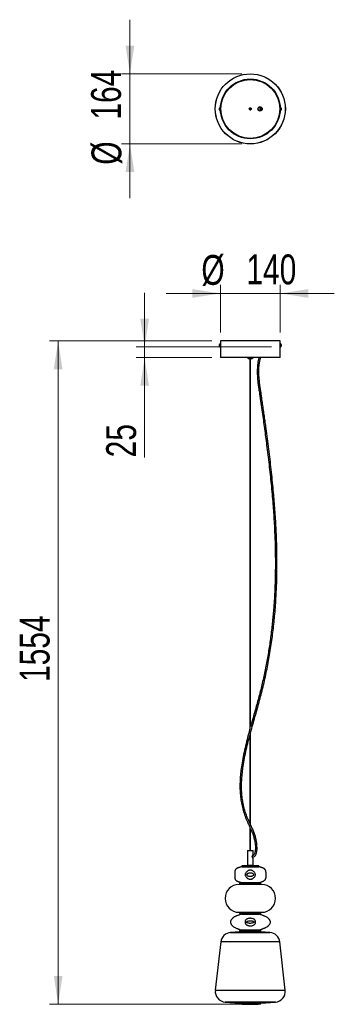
# Model space of a CAD drawing. Header units: millimetres. Extents: x 84 to 121, y 123 to 239.
import ezdxf

# ---------------------------------------------------------------- set-up
doc = ezdxf.new("R2010")
doc.units = ezdxf.units.MM
doc.header["$PDSIZE"] = -1
doc.styles.add('SLDTEXTSTYLE0', font='TXT', dxfattribs={"width": 0.75})
doc.dimstyles.new('SLDDIMSTYLE0', dxfattribs={"dimtxt": 3.5, "dimasz": 3.302, "dimexe": 0, "dimexo": 0.0625, "dimgap": 0.875, "dimtad": 1, "dimdec": 0, "dimlfac": 20, "dimrnd": 1e-09, "dimzin": 12, "dimdsep": 46, "dimtxsty": 'SLDTEXTSTYLE0', "dimsah": 1, "dimcen": 0.09, "dimadec": 0, "dimazin": 3, "dimtfac": 1, "dimtdec": 0, "dimtofl": 0, "dimtmove": 0, "dimatfit": 3, "dimfxl": 0, "dimfrac": 2, "dimtolj": 1, "dimtzin": 12, "dimarcsym": 0})
doc.dimstyles.new('SLDDIMSTYLE1', dxfattribs={"dimtxt": 3.5, "dimasz": 3.302, "dimexe": 0, "dimexo": 0.0625, "dimgap": 0.875, "dimtad": 1, "dimdec": 0, "dimlfac": 20, "dimrnd": 1e-09, "dimzin": 12, "dimdsep": 46, "dimtxsty": 'SLDTEXTSTYLE0', "dimsah": 1, "dimcen": 0.09, "dimadec": 0, "dimazin": 3, "dimtfac": 1, "dimtmove": 0, "dimatfit": 0, "dimfxl": 0, "dimfrac": 2, "dimtolj": 1, "dimtzin": 12, "dimarcsym": 0})
doc.dimstyles.new('SLDDIMSTYLE2', dxfattribs={"dimtxt": 3.5, "dimasz": 3.302, "dimexe": 0, "dimexo": 0.0625, "dimgap": 0.875, "dimtad": 1, "dimdec": 0, "dimlfac": 20, "dimrnd": 1e-09, "dimzin": 12, "dimdsep": 46, "dimtxsty": 'SLDTEXTSTYLE0', "dimsah": 1, "dimcen": 0.09, "dimadec": 0, "dimazin": 3, "dimtfac": 1, "dimtdec": 0, "dimtmove": 0, "dimatfit": 0, "dimfxl": 0, "dimfrac": 2, "dimtolj": 1, "dimtzin": 12, "dimarcsym": 0})

# ---------------------------------------------------------------- blocks, each defined once
blk = doc.blocks.new('_D')
at = {"color": 7, "linetype": 'Continuous', "lineweight": 0}
for p, q in [((106.32, 201.18), (87.29, 201.18)), ((88.29, 123.47), (88.29, 201.18)), ((109.82, 123.47), (87.29, 123.47))]:
    blk.add_line(p, q, dxfattribs=at)
at = {"color": 7, "linetype": 'Continuous', "lineweight": 18}
for points in [[(88.29, 201.18), (87.78, 197.87), (88.8, 197.87)], [(88.29, 123.47), (88.8, 126.77), (87.78, 126.77)]]:
    blk.add_solid(points, dxfattribs=at)
at = {"color": 7, "linetype": 'Continuous', "lineweight": 18, "insert": (83.78, 161.22), "char_height": 3.5, "attachment_point": 1, "rotation": 90, "style": 'SLDTEXTSTYLE0'}
blk.add_mtext('1554', dxfattribs=at)
blk = doc.blocks.new('_D_1')
at = {"color": 7, "linetype": 'Continuous', "lineweight": 0}
for p, q in [((107.32, 202.18), (107.32, 207.74)), ((114.32, 202.18), (114.32, 207.74)), ((107.32, 206.74), (100.97, 206.74)), ((114.32, 206.74), (107.32, 206.74)), ((114.32, 206.74), (120.67, 206.74))]:
    blk.add_line(p, q, dxfattribs=at)
at = {"color": 7, "linetype": 'Continuous', "lineweight": 18}
for points in [[(107.32, 206.74), (104.02, 207.25), (104.02, 206.23)], [(114.32, 206.74), (117.62, 206.23), (117.62, 207.25)]]:
    blk.add_solid(points, dxfattribs=at)
at = {"color": 7, "linetype": 'Continuous', "lineweight": 18, "char_height": 3.5, "attachment_point": 1, "style": 'SLDTEXTSTYLE0'}
for s, insert in [('%%c', (105.08, 211.25)), ('140', (110.36, 211.31))]:
    blk.add_mtext(s, dxfattribs=dict(at, insert=insert))
blk = doc.blocks.new('_D_2')
at = {"color": 7, "linetype": 'Continuous', "lineweight": 0}
for p, q in [((98.43, 200.48), (98.43, 206.83)), ((113.32, 200.48), (97.43, 200.48)), ((98.43, 199.23), (98.43, 200.48)), ((106.32, 199.23), (97.43, 199.23)), ((98.43, 199.23), (98.43, 187.54))]:
    blk.add_line(p, q, dxfattribs=at)
at = {"color": 7, "linetype": 'Continuous', "lineweight": 18}
for points in [[(98.43, 200.48), (98.94, 203.78), (97.92, 203.78)], [(98.43, 199.23), (97.92, 195.92), (98.94, 195.92)]]:
    blk.add_solid(points, dxfattribs=at)
at = {"color": 7, "linetype": 'Continuous', "lineweight": 18, "insert": (93.92, 187.54), "char_height": 3.5, "attachment_point": 1, "rotation": 90, "style": 'SLDTEXTSTYLE0'}
blk.add_mtext('25', dxfattribs=at)
blk = doc.blocks.new('_D_3')
at = {"color": 7, "linetype": 'Continuous', "lineweight": 0}
for p, q in [((96.71, 232.46), (96.71, 238.81)), ((109.82, 232.46), (95.71, 232.46)), ((96.71, 232.46), (96.71, 224.26)), ((109.82, 224.26), (95.71, 224.26)), ((96.71, 224.26), (96.71, 217.91))]:
    blk.add_line(p, q, dxfattribs=at)
at = {"color": 7, "linetype": 'Continuous', "lineweight": 18}
for points in [[(96.71, 232.46), (97.22, 235.76), (96.2, 235.76)], [(96.71, 224.26), (96.2, 220.96), (97.22, 220.96)]]:
    blk.add_solid(points, dxfattribs=at)
at = {"color": 7, "linetype": 'Continuous', "lineweight": 18, "char_height": 3.5, "attachment_point": 1, "rotation": 90, "style": 'SLDTEXTSTYLE0'}
for s, insert in [('164', (92.15, 227.1)), ('%%c', (92.2, 221.82))]:
    blk.add_mtext(s, dxfattribs=dict(at, insert=insert))

msp = doc.modelspace()

# ---------------------------------------------------------------- linework, layer by layer
at = {"color": 7, "linetype": 'Continuous', "lineweight": 25}
for p, q in [((107.217, 228.259), (107.217, 228.459)), ((107.317, 228.159), (107.317, 228.559)), ((114.323, 228.559), (114.323, 228.159)), ((114.423, 228.459), (114.423, 228.259)), ((107.217, 200.571), (107.217, 200.771)), ((107.317, 200.471), (107.317, 200.871)), ((107.32, 201.176), (107.32, 200.876)), ((114.32, 201.176), (107.32, 201.176)), ((107.32, 200.876), (107.32, 200.876)), ((107.322, 200.776), (107.322, 200.576)), ((114.318, 200.576), (114.318, 200.776)), ((114.32, 200.876), (114.32, 201.176)), ((114.32, 200.876), (114.32, 200.876)), ((114.323, 200.871), (114.323, 200.671)), ((114.423, 200.771), (114.423, 200.671)), ((107.32, 200.476), (107.32, 199.226)), ((107.32, 200.476), (107.32, 200.476)), ((114.32, 199.226), (114.32, 200.476)), ((114.32, 200.476), (114.32, 200.476)), ((114.323, 200.671), (114.323, 200.471)), ((114.423, 200.671), (114.423, 200.571)), ((114.32, 199.226), (107.32, 199.226)), ((110.483, 199.226), (110.695, 199.091)), ((110.945, 199.091), (110.695, 199.091)), ((110.783, 199.091), (110.783, 155.757)), ((110.858, 156.027), (110.858, 199.091)), ((110.945, 199.091), (111.158, 199.226)), ((110.783, 155.033), (110.783, 144.654)), ((110.858, 144.494), (110.858, 155.311)), ((110.783, 144.202), (110.783, 141.476)), ((110.858, 141.476), (110.858, 144.037)), ((110.495, 141.476), (110.495, 139.726)), ((110.495, 141.476), (111.145, 141.476)), ((111.145, 140.999), (111.145, 141.476)), ((110.457, 139.726), (109.82, 139.701)), ((109.82, 139.701), (109.82, 139.651)), ((110.82, 139.701), (109.82, 139.701)), ((109.82, 139.651), (109.82, 139.576)), ((109.82, 139.651), (111.82, 139.651)), ((110.82, 139.651), (109.82, 139.651)), ((109.82, 139.576), (111.82, 139.576)), ((109.82, 139.576), (111.82, 139.576)), ((110.82, 139.726), (110.457, 139.726)), ((111.184, 139.726), (110.82, 139.726)), ((111.82, 139.701), (110.82, 139.701)), ((111.82, 139.651), (110.82, 139.651)), ((111.145, 139.726), (111.145, 140.553)), ((111.82, 139.701), (111.184, 139.726)), ((111.82, 139.651), (111.82, 139.701)), ((111.82, 139.576), (111.82, 139.651)), ((112.144, 137.502), (109.496, 137.502)), ((109.57, 137.651), (109.57, 137.502)), ((109.57, 137.651), (112.07, 137.651)), ((109.82, 137.726), (109.82, 137.651)), ((109.82, 137.726), (111.82, 137.726)), ((109.82, 137.726), (111.82, 137.726)), ((111.82, 137.651), (111.82, 137.726)), ((112.07, 137.502), (112.07, 137.651)), ((109.496, 134.246), (112.144, 134.246)), ((109.57, 134.246), (109.57, 134.098)), ((109.57, 134.098), (112.07, 134.098)), ((109.82, 134.098), (109.82, 134.023)), ((109.82, 134.023), (111.82, 134.023)), ((109.82, 134.023), (111.82, 134.023)), ((111.82, 134.023), (111.82, 134.098)), ((112.07, 134.098), (112.07, 134.246)), ((109.57, 131.948), (108.515, 131.88)), ((108.515, 131.88), (113.125, 131.88)), ((109.57, 132.098), (109.57, 131.948)), ((109.57, 132.098), (112.07, 132.098)), ((110.82, 131.948), (109.57, 131.948)), ((109.57, 131.948), (112.07, 131.948)), ((109.82, 132.173), (109.82, 132.098)), ((109.82, 132.173), (111.82, 132.173)), ((109.82, 132.173), (111.82, 132.173)), ((112.07, 131.948), (110.82, 131.948)), ((111.82, 132.098), (111.82, 132.173)), ((112.07, 131.948), (112.07, 132.098)), ((113.125, 131.88), (112.07, 131.948)), ((107.353, 130.772), (106.719, 125.115)), ((114.287, 130.772), (107.353, 130.772)), ((114.921, 125.115), (114.287, 130.772)), ((106.719, 125.115), (114.921, 125.115)), ((107.88, 123.728), (109.57, 123.618)), ((110.82, 123.728), (107.88, 123.728)), ((109.57, 123.618), (109.57, 123.568)), ((109.57, 123.618), (112.07, 123.618)), ((110.82, 123.618), (109.57, 123.618)), ((109.57, 123.568), (112.07, 123.568)), ((109.57, 123.566), (109.57, 123.516)), ((110.82, 123.566), (109.57, 123.566)), ((110.82, 123.516), (109.57, 123.516)), ((113.76, 123.728), (110.82, 123.728)), ((112.07, 123.618), (110.82, 123.618)), ((112.07, 123.566), (110.82, 123.566)), ((112.07, 123.516), (110.82, 123.516)), ((112.07, 123.618), (113.76, 123.728)), ((112.07, 123.568), (112.07, 123.618)), ((112.07, 123.516), (112.07, 123.566))]:
    msp.add_line(p, q, dxfattribs=at)
at = {"color": 7, "linetype": 'Continuous', "lineweight": 25, "flags": 128}
for points in [[(111.803, 228.545), (111.806, 228.526), (111.816, 228.455)], [(112.194, 228.36), (112.188, 228.396), (112.169, 228.427), (112.14, 228.447), (112.106, 228.455), (112.073, 228.447), (112.044, 228.427), (112.025, 228.396), (112.018, 228.36), (112.025, 228.323), (112.044, 228.292), (112.073, 228.272), (112.106, 228.265), (112.14, 228.272), (112.169, 228.292), (112.188, 228.323), (112.194, 228.36)], [(111.816, 228.264), (111.815, 228.26), (111.803, 228.174)]]:
    msp.add_lwpolyline(points, dxfattribs=at)
at = {"color": 7, "linetype": 'Continuous', "lineweight": 25}
for centre, radius in [((110.82, 228.36), 4.109), ((110.82, 228.36), 4.101), ((110.82, 228.36), 3.5), ((110.82, 228.36), 3.45), ((110.82, 228.36), 0.122), ((110.82, 228.36), 0.0375), ((111.97, 228.36), 0.25)]:
    msp.add_circle(centre, radius, dxfattribs=at)
for centre, radius, start, end in [((107.317, 228.459), 0.1, 90, 180), ((114.323, 228.459), 0.1, 0, 90), ((107.317, 228.259), 0.1, 180, 270), ((114.323, 228.259), 0.1, 270, 0), ((107.317, 200.771), 0.1, 90, 180), ((114.323, 200.771), 0.1, 0, 90), ((107.317, 200.571), 0.1, 180, 270), ((114.323, 200.571), 0.1, 270, 0), ((109.496, 135.874), 1.628, 90, 270), ((112.144, 135.874), 1.628, 270, 90), ((108.596, 130.633), 1.25, 93.67815, 173.60451), ((113.045, 130.633), 1.25, 6.39549, 86.32185), ((107.962, 124.976), 1.25, 173.60451, 266.26517), ((113.679, 124.976), 1.25, 273.73483, 6.39549), ((110.82, 139.116), 15.65, 265.41878, 274.58122)]:
    msp.add_arc(centre, radius, start, end, dxfattribs=at)
for points, knots in [([(110.894, 228.455), (110.871, 228.455), (110.819, 228.455), (110.771, 228.455), (110.743, 228.455)], [0, 0, 0, 0, 0.4317566, 1, 1, 1, 1]), ([(112.106, 228.455), (112.051, 228.455), (111.942, 228.455), (111.835, 228.455), (111.763, 228.455), (111.744, 228.455), (111.735, 228.455)], [0, 0, 0, 0, 0.2544189, 0.5043854, 0.7523242, 1, 1, 1, 1]), ([(110.747, 228.265), (110.77, 228.265), (110.817, 228.265), (110.869, 228.265), (110.895, 228.265)], [0, 0, 0, 0, 0.488638, 1, 1, 1, 1]), ([(111.735, 228.265), (111.744, 228.265), (111.763, 228.265), (111.835, 228.265), (111.942, 228.265), (112.051, 228.265), (112.106, 228.265)], [0, 0, 0, 0, 0.2476758, 0.4956146, 0.7455811, 1, 1, 1, 1]), ([(112.124, 228.265), (112.126, 228.265), (112.141, 228.265), (112.167, 228.265), (112.19, 228.265), (112.199, 228.265)], [0, 0, 0, 0, 0.0838233, 0.612746, 1, 1, 1, 1]), ([(107.32, 200.876), (107.32, 200.875), (107.321, 200.872), (107.321, 200.855), (107.322, 200.83), (107.322, 200.802), (107.322, 200.783), (107.322, 200.776)], [0, 0, 0, 0, 0.2146596, 0.42931634, 0.64404099, 0.85877938, 1, 1, 1, 1]), ([(114.318, 200.776), (114.318, 200.787), (114.318, 200.809), (114.319, 200.839), (114.319, 200.862), (114.32, 200.874), (114.32, 200.875), (114.32, 200.876)], [0, 0, 0, 0, 0.2145898, 0.4291765, 0.6438464, 0.8585948, 1, 1, 1, 1]), ([(107.322, 200.576), (107.322, 200.564), (107.322, 200.542), (107.322, 200.512), (107.321, 200.489), (107.32, 200.477), (107.32, 200.476), (107.32, 200.476)], [0, 0, 0, 0, 0.2145898, 0.4291765, 0.6438464, 0.8585948, 1, 1, 1, 1]), ([(114.32, 200.476), (114.32, 200.477), (114.32, 200.479), (114.319, 200.496), (114.318, 200.522), (114.318, 200.55), (114.318, 200.568), (114.318, 200.576)], [0, 0, 0, 0, 0.2146596, 0.42931634, 0.64404099, 0.85877938, 1, 1, 1, 1]), ([(110.858, 155.292), (110.944, 155.615), (111.188, 156.517), (111.616, 157.991), (112.104, 159.766), (112.544, 161.594), (112.928, 163.475), (113.249, 165.367), (113.508, 167.269), (113.71, 169.23), (113.854, 171.249), (113.936, 173.325), (113.956, 175.402), (113.92, 177.479), (113.832, 179.555), (113.698, 181.628), (113.514, 183.813), (113.277, 186.11), (112.99, 188.517), (112.747, 190.359), (112.571, 191.64), (112.47, 192.361), (112.368, 193.081), (112.265, 193.794), (112.185, 194.347), (112.128, 194.738), (112.094, 194.973), (112.06, 195.202), (112.026, 195.431), (111.991, 195.676), (111.953, 195.953), (111.914, 196.26), (111.877, 196.592), (111.846, 196.945), (111.825, 197.332), (111.82, 197.72), (111.835, 198.106), (111.872, 198.483), (111.932, 198.861), (111.998, 199.108), (112.029, 199.226)], [0, 0, 0, 0, 0.02256026, 0.06315514, 0.10369178, 0.1469691, 0.19019133, 0.23341141, 0.27663349, 0.31985784, 0.36663989, 0.41342514, 0.46021353, 0.50700443, 0.55379774, 0.60059348, 0.64739151, 0.70199158, 0.75659432, 0.81119843, 0.82757988, 0.84396394, 0.86035746, 0.87675976, 0.89265851, 0.89811729, 0.90346036, 0.90868747, 0.91379456, 0.91909239, 0.92539198, 0.93272102, 0.93996192, 0.94795674, 0.9566857, 0.96613172, 0.97420119, 0.98273838, 0.99177521, 1, 1, 1, 1]), ([(111.834, 199.226), (111.816, 199.164), (111.767, 198.989), (111.713, 198.7), (111.668, 198.37), (111.64, 198.02), (111.63, 197.656), (111.637, 197.286), (111.656, 196.956), (111.68, 196.665), (111.706, 196.403), (111.749, 196.043), (111.814, 195.569), (111.925, 194.818), (112.058, 193.902), (112.253, 192.543), (112.483, 190.902), (112.755, 188.854), (113.021, 186.682), (113.268, 184.383), (113.467, 182.162), (113.616, 180.021), (113.714, 177.959), (113.763, 175.896), (113.756, 173.832), (113.69, 171.769), (113.57, 169.855), (113.406, 168.09), (113.213, 166.475), (112.975, 164.866), (112.692, 163.264), (112.365, 161.68), (111.995, 160.114), (111.58, 158.566), (111.189, 157.204), (110.951, 156.354), (110.858, 156.019)], [0, 0, 0, 0, 0.0044102, 0.0125265, 0.0201445, 0.0272924, 0.0366784, 0.0451583, 0.0527335, 0.0593971, 0.0651971, 0.0708386, 0.0843389, 0.0980845, 0.1230146, 0.1479511, 0.1924548, 0.2369581, 0.2899366, 0.3429129, 0.3958869, 0.4431831, 0.490477, 0.5377681, 0.585056, 0.6323407, 0.6796224, 0.7168922, 0.7541602, 0.7914263, 0.8286903, 0.8659562, 0.9025826, 0.9393075, 0.9761189, 1, 1, 1, 1]), ([(110.783, 155.752), (110.757, 155.659), (110.638, 155.239), (110.44, 154.487), (110.195, 153.495), (109.979, 152.498), (109.813, 151.565), (109.697, 150.7), (109.626, 149.904), (109.597, 149.108), (109.616, 148.336), (109.684, 147.593), (109.8, 146.881), (109.971, 146.18), (110.199, 145.493), (110.451, 144.911), (110.654, 144.484), (110.749, 144.273), (110.783, 144.2)], [0, 0, 0, 0, 0.02423279, 0.11038665, 0.19649152, 0.2825199, 0.36843801, 0.4358409, 0.50314954, 0.57030714, 0.63729317, 0.6981281, 0.75877982, 0.81950013, 0.88037525, 0.94145754, 0.97972149, 1, 1, 1, 1]), ([(110.783, 144.654), (110.78, 144.66), (110.716, 144.798), (110.591, 145.067), (110.4, 145.514), (110.22, 146.021), (110.062, 146.591), (109.942, 147.171), (109.851, 147.814), (109.797, 148.518), (109.79, 149.281), (109.827, 150.045), (109.901, 150.808), (110.019, 151.646), (110.185, 152.559), (110.403, 153.542), (110.604, 154.367), (110.74, 154.862), (110.787, 155.032)], [0, 0, 0, 0, 0.00184204, 0.04295574, 0.08360377, 0.13911763, 0.19460807, 0.25034766, 0.30623201, 0.37771273, 0.44951308, 0.52144707, 0.5935159, 0.66572586, 0.76039451, 0.85519001, 0.95004234, 1, 1, 1, 1]), ([(111.077, 140.676), (111.083, 140.677), (111.137, 140.681), (111.233, 140.724), (111.348, 140.806), (111.435, 140.915), (111.499, 141.038), (111.559, 141.216), (111.601, 141.482), (111.613, 141.823), (111.597, 142.184), (111.546, 142.576), (111.452, 142.996), (111.31, 143.44), (111.144, 143.863), (110.989, 144.211), (110.892, 144.419), (110.858, 144.493)], [0, 0, 0, 0, 0.0040906, 0.0394201, 0.0728732, 0.1056194, 0.1384958, 0.1718948, 0.2404418, 0.3310329, 0.4171632, 0.5000085, 0.614993, 0.726264, 0.8346837, 0.9415443, 1, 1, 1, 1]), ([(110.858, 144.036), (110.863, 144.023), (110.935, 143.866), (111.063, 143.557), (111.198, 143.176), (111.287, 142.855), (111.345, 142.596), (111.391, 142.309), (111.416, 142.027), (111.42, 141.756), (111.41, 141.508), (111.379, 141.282), (111.32, 141.097), (111.25, 140.981), (111.176, 140.915), (111.123, 140.883), (111.086, 140.874), (111.073, 140.87)], [0, 0, 0, 0, 0.0124635, 0.1529336, 0.2971564, 0.3710626, 0.4478839, 0.5332331, 0.628655, 0.6986725, 0.773794, 0.8487299, 0.900391, 0.9456675, 0.9667696, 0.988279, 1, 1, 1, 1]), ([(111.055, 140.776), (111.056, 140.797), (111.06, 140.841), (111.084, 140.9), (111.113, 140.953), (111.137, 140.988), (111.147, 141.003), (111.145, 141), (111.144, 140.999)], [0, 0, 0, 0, 0.17710281, 0.35284983, 0.55866257, 0.79709408, 0.9724727, 1, 1, 1, 1]), ([(111.144, 140.553), (111.144, 140.552), (111.146, 140.55), (111.135, 140.565), (111.115, 140.596), (111.086, 140.648), (111.059, 140.711), (111.056, 140.758), (111.055, 140.776)], [0, 0, 0, 0, 0.0583529, 0.2299393, 0.4087075, 0.615799, 0.8529366, 1, 1, 1, 1]), ([(109.82, 139.576), (109.789, 139.57), (109.735, 139.559), (109.659, 139.537), (109.587, 139.514), (109.52, 139.494), (109.448, 139.47), (109.385, 139.45), (109.306, 139.421), (109.232, 139.389), (109.156, 139.342), (109.089, 139.277), (109.045, 139.2), (109.021, 139.126), (109.008, 139.051), (109.005, 138.981), (109.002, 138.887), (108.998, 138.763), (108.997, 138.622), (108.994, 138.473), (108.996, 138.343), (109.007, 138.239), (109.024, 138.166), (109.044, 138.106), (109.083, 138.035), (109.142, 137.974), (109.21, 137.926), (109.267, 137.897), (109.323, 137.873), (109.38, 137.853), (109.445, 137.831), (109.523, 137.807), (109.611, 137.78), (109.708, 137.748), (109.781, 137.733), (109.82, 137.726)], [0, 0, 0, 0, 0.0356123, 0.0623028, 0.0843096, 0.1115391, 0.1316132, 0.1630518, 0.1950017, 0.2263336, 0.2573763, 0.2882633, 0.3183633, 0.3440726, 0.3659869, 0.3927225, 0.4222031, 0.462736, 0.514669, 0.5628399, 0.6094839, 0.6465843, 0.6676956, 0.6836768, 0.7111186, 0.746332, 0.7681414, 0.7940364, 0.8135936, 0.8343544, 0.8619168, 0.8907662, 0.9231212, 0.958404, 1, 1, 1, 1]), ([(111.82, 137.726), (111.836, 137.728), (111.866, 137.733), (111.915, 137.745), (111.96, 137.757), (112.017, 137.775), (112.091, 137.798), (112.158, 137.82), (112.226, 137.844), (112.279, 137.864), (112.335, 137.888), (112.411, 137.926), (112.494, 137.984), (112.561, 138.061), (112.595, 138.114), (112.614, 138.155), (112.63, 138.193), (112.645, 138.245), (112.655, 138.296), (112.668, 138.386), (112.676, 138.488), (112.679, 138.593), (112.677, 138.69), (112.673, 138.777), (112.667, 138.853), (112.66, 138.928), (112.648, 139.012), (112.635, 139.079), (112.616, 139.138), (112.596, 139.184), (112.569, 139.229), (112.537, 139.271), (112.489, 139.32), (112.427, 139.365), (112.35, 139.407), (112.282, 139.436), (112.227, 139.457), (112.186, 139.471), (112.143, 139.486), (112.084, 139.505), (112.015, 139.526), (111.927, 139.554), (111.857, 139.568), (111.82, 139.576)], [0, 0, 0, 0, 0.0131686, 0.0259624, 0.0388193, 0.0521541, 0.0809292, 0.1304494, 0.1717259, 0.1983994, 0.2178884, 0.2400289, 0.2872097, 0.3091933, 0.3283525, 0.3369109, 0.3453212, 0.3630343, 0.3907925, 0.4222981, 0.457993, 0.4870265, 0.5124691, 0.5344804, 0.5555199, 0.5813875, 0.6132475, 0.6502314, 0.6670818, 0.681301, 0.6942591, 0.7078634, 0.7238155, 0.7577648, 0.794506, 0.8288566, 0.8532878, 0.8747326, 0.8971496, 0.9185854, 0.9430194, 0.969632, 1, 1, 1, 1]), ([(110.843, 139.186), (110.867, 139.184), (110.924, 139.179), (111.011, 139.154), (111.086, 139.118), (111.175, 139.061), (111.266, 138.979), (111.354, 138.861), (111.41, 138.742), (111.423, 138.614), (111.384, 138.486), (111.305, 138.367), (111.209, 138.272), (111.109, 138.2), (111.003, 138.148), (110.924, 138.127), (110.878, 138.121), (110.869, 138.12), (110.833, 138.116), (110.768, 138.115), (110.681, 138.13), (110.588, 138.163), (110.486, 138.225), (110.377, 138.322), (110.285, 138.441), (110.227, 138.562), (110.214, 138.687), (110.258, 138.816), (110.342, 138.935), (110.439, 139.031), (110.536, 139.104), (110.646, 139.161), (110.753, 139.186), (110.824, 139.186), (110.843, 139.186)], [0, 0, 0, 0, 0.0206735, 0.0487832, 0.0769423, 0.0936427, 0.1407043, 0.1816855, 0.2195949, 0.251679, 0.289534, 0.3312861, 0.3730382, 0.4053656, 0.437656, 0.4749018, 0.475276, 0.4767717, 0.4827358, 0.5064706, 0.5323146, 0.5581906, 0.5923172, 0.6378809, 0.6841314, 0.7198836, 0.7513555, 0.7897934, 0.833262, 0.8751379, 0.9070693, 0.9389451, 0.983384, 1, 1, 1, 1]), ([(110.833, 138.865), (110.782, 138.864), (110.682, 138.861), (110.566, 138.829), (110.489, 138.78), (110.445, 138.728), (110.427, 138.666), (110.431, 138.607), (110.457, 138.549), (110.51, 138.501), (110.587, 138.466), (110.677, 138.444), (110.764, 138.437), (110.823, 138.437), (110.85, 138.438), (110.856, 138.439), (110.889, 138.441), (110.965, 138.45), (111.063, 138.478), (111.141, 138.527), (111.185, 138.579), (111.203, 138.638), (111.2, 138.695), (111.174, 138.748), (111.122, 138.795), (111.027, 138.841), (110.925, 138.86), (110.851, 138.864), (110.833, 138.865)], [0, 0, 0, 0, 0.078642, 0.15237, 0.1847148, 0.2204968, 0.2532787, 0.2811589, 0.3098497, 0.3472772, 0.389675, 0.4407916, 0.4919847, 0.5232987, 0.5311088, 0.5330597, 0.5335473, 0.5805559, 0.6509094, 0.6889301, 0.7230995, 0.7538029, 0.780091, 0.8089215, 0.8418935, 0.8865604, 0.9727738, 1, 1, 1, 1]), ([(109.82, 134.023), (109.793, 134.018), (109.746, 134.009), (109.678, 133.99), (109.591, 133.961), (109.487, 133.924), (109.383, 133.889), (109.299, 133.861), (109.206, 133.827), (109.1, 133.783), (108.993, 133.731), (108.899, 133.676), (108.826, 133.624), (108.768, 133.576), (108.727, 133.533), (108.685, 133.486), (108.634, 133.423), (108.579, 133.344), (108.529, 133.25), (108.496, 133.141), (108.498, 133.024), (108.535, 132.913), (108.589, 132.816), (108.656, 132.729), (108.72, 132.66), (108.788, 132.599), (108.865, 132.542), (108.967, 132.479), (109.097, 132.412), (109.218, 132.364), (109.315, 132.33), (109.385, 132.306), (109.459, 132.281), (109.555, 132.247), (109.675, 132.202), (109.768, 132.183), (109.82, 132.173)], [0, 0, 0, 0, 0.0278785, 0.0496786, 0.0677427, 0.1120719, 0.1424209, 0.1649885, 0.1934311, 0.2271072, 0.2641007, 0.2963877, 0.3220842, 0.3419397, 0.3578779, 0.3757701, 0.3986294, 0.4262473, 0.4575119, 0.4889841, 0.5207282, 0.5544492, 0.5882872, 0.6171526, 0.6467394, 0.6676992, 0.6940007, 0.7284006, 0.771372, 0.8181861, 0.8411369, 0.8629594, 0.8861835, 0.917619, 0.9542186, 1, 1, 1, 1]), ([(111.82, 132.173), (111.837, 132.175), (111.871, 132.181), (111.924, 132.194), (111.974, 132.208), (112.032, 132.226), (112.104, 132.252), (112.167, 132.277), (112.248, 132.307), (112.331, 132.337), (112.415, 132.368), (112.506, 132.406), (112.597, 132.447), (112.69, 132.495), (112.769, 132.541), (112.827, 132.581), (112.88, 132.62), (112.931, 132.663), (112.982, 132.713), (113.028, 132.762), (113.075, 132.82), (113.132, 132.902), (113.171, 132.994), (113.183, 133.079), (113.18, 133.15), (113.159, 133.223), (113.123, 133.297), (113.087, 133.355), (113.06, 133.393), (113.028, 133.436), (112.976, 133.492), (112.905, 133.557), (112.815, 133.625), (112.71, 133.692), (112.602, 133.748), (112.508, 133.789), (112.424, 133.823), (112.332, 133.858), (112.202, 133.905), (112.078, 133.95), (111.946, 133.997), (111.862, 134.014), (111.82, 134.023)], [0, 0, 0, 0, 0.01295928, 0.02506846, 0.03677113, 0.0484941, 0.07268409, 0.11276667, 0.15148852, 0.18659684, 0.22038992, 0.24785023, 0.27518263, 0.30197239, 0.32744882, 0.33886981, 0.34983968, 0.37249173, 0.39402212, 0.41231978, 0.42822268, 0.45098237, 0.48129181, 0.4967774, 0.5096761, 0.52957754, 0.54768845, 0.56673231, 0.58813966, 0.60974457, 0.63045947, 0.65218132, 0.67735807, 0.70631447, 0.73832274, 0.77364656, 0.79910966, 0.83181156, 0.87192186, 0.93700957, 0.9682616, 1, 1, 1, 1]), ([(110.694, 133.531), (110.696, 133.532), (110.742, 133.537), (110.834, 133.542), (110.985, 133.532), (111.123, 133.503), (111.239, 133.452), (111.325, 133.391), (111.385, 133.315), (111.422, 133.222), (111.439, 133.132), (111.436, 133.038), (111.413, 132.943), (111.352, 132.839), (111.252, 132.759), (111.13, 132.706), (111.006, 132.674), (110.878, 132.66), (110.754, 132.66), (110.657, 132.67), (110.564, 132.688), (110.475, 132.716), (110.377, 132.766), (110.293, 132.837), (110.238, 132.925), (110.211, 133.015), (110.203, 133.099), (110.211, 133.187), (110.241, 133.281), (110.299, 133.363), (110.373, 133.425), (110.459, 133.473), (110.566, 133.511), (110.651, 133.525), (110.694, 133.531)], [0, 0, 0, 0, 0.0021327, 0.0394169, 0.0766958, 0.1284863, 0.1611635, 0.1915091, 0.2273717, 0.251175, 0.2792614, 0.3035997, 0.329835, 0.363431, 0.412218, 0.4476455, 0.4831062, 0.5232263, 0.5553635, 0.5875002, 0.6049638, 0.637572, 0.6701458, 0.7055339, 0.7393234, 0.7633429, 0.7866952, 0.8095919, 0.836704, 0.8727494, 0.8996395, 0.9265688, 0.9632745, 1, 1, 1, 1]), ([(110.722, 133.245), (110.66, 133.238), (110.559, 133.226), (110.454, 133.187), (110.404, 133.15), (110.384, 133.123), (110.379, 133.106), (110.378, 133.094), (110.38, 133.085), (110.385, 133.07), (110.399, 133.047), (110.435, 133.019), (110.511, 132.983), (110.618, 132.96), (110.743, 132.949), (110.855, 132.948), (110.988, 132.958), (111.112, 132.982), (111.203, 133.023), (111.244, 133.057), (111.259, 133.084), (111.262, 133.101), (111.262, 133.113), (111.259, 133.124), (111.25, 133.14), (111.23, 133.162), (111.192, 133.186), (111.127, 133.212), (111.04, 133.232), (110.935, 133.245), (110.828, 133.25), (110.758, 133.247), (110.722, 133.245)], [0, 0, 0, 0, 0.0914624, 0.1479226, 0.1769016, 0.1926331, 0.1999141, 0.2027128, 0.209588, 0.2127265, 0.2258279, 0.2512962, 0.2858086, 0.362547, 0.4160063, 0.4694727, 0.5221181, 0.6081945, 0.6569381, 0.6820857, 0.696359, 0.7032634, 0.7066986, 0.7148218, 0.7191082, 0.7330422, 0.7623494, 0.7937757, 0.8460645, 0.8984049, 0.9492012, 1, 1, 1, 1])]:
    msp.add_open_spline(points, degree=3, knots=knots, dxfattribs=at)
at = {"color": 7, "linetype": 'Continuous', "lineweight": 0}
msp.add_point((110.82, 123.466), dxfattribs=at)

# ---------------------------------------------------------------- dimensions: what is measured, and where the dimension line sits
at = {"color": 7, "linetype": 'Continuous', "lineweight": 18}
for base, p1, p2, angle, picture, middle in [((96.712, 224.259), (110.82, 232.46), (110.82, 224.259), 90, '_D_3', (96.712, 228.336)), ((107.32, 206.743), (114.32, 201.176), (107.32, 201.176), 0, '_D_1', (111.595, 206.743))]:
    dim = msp.add_linear_dim(base=base, p1=p1, p2=p2, angle=angle, text='%%c<>', dimstyle='SLDDIMSTYLE1', dxfattribs=at)
    dim.commit()
    dim.dimension.update_dxf_attribs({"geometry": picture, "text_midpoint": middle, "dimtype": 160})
for base, p1, p2, dimstyle, picture, middle in [((98.433, 200.476), (107.32, 199.226), (114.32, 200.476), 'SLDDIMSTYLE2', '_D_2', (98.433, 190.122)), ((88.291, 201.176), (110.82, 123.466), (107.32, 201.176), 'SLDDIMSTYLE0', '_D', (88.291, 166.395))]:
    dim = msp.add_linear_dim(base=base, p1=p1, p2=p2, angle=90, dimstyle=dimstyle, dxfattribs=at)
    dim.commit()
    dim.dimension.update_dxf_attribs({"geometry": picture, "text_midpoint": middle, "dimtype": 160})

doc.saveas('drawing.dxf')
